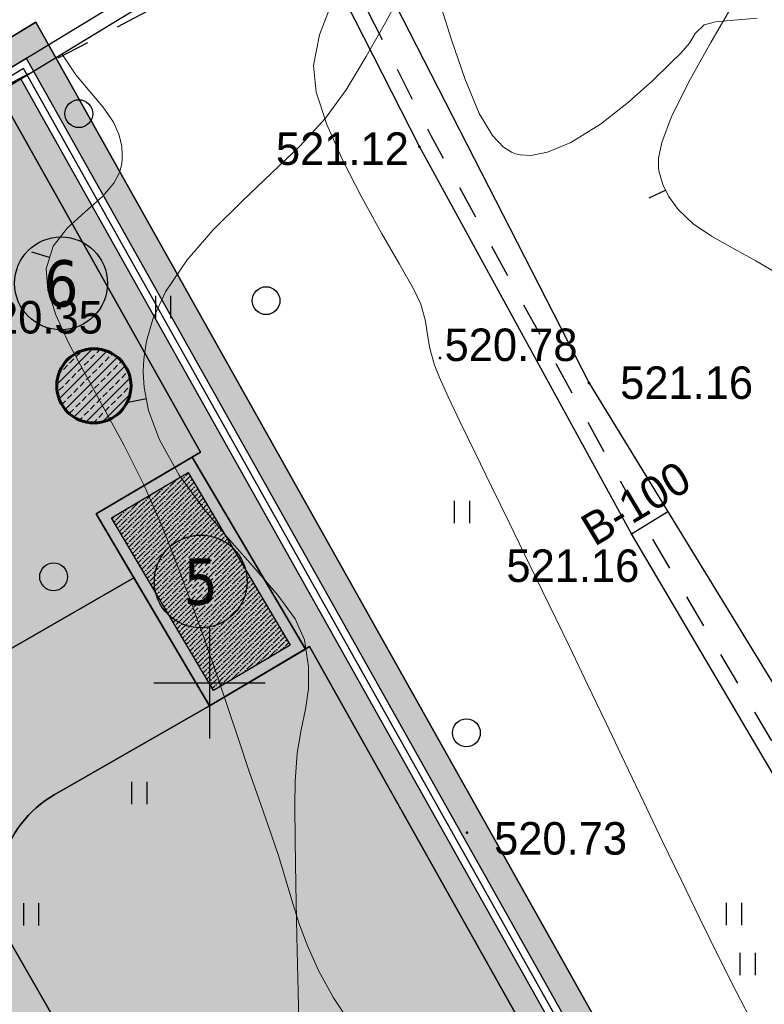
# Model space of a CAD drawing. Header units: millimetres. Extents: x 767170 to 66149698, y -983507 to 2493658.
# Tile 111 of 226: x 1968692 to 1988738, y -563826 to -537310. Entities that reach past the tile are written whole.
import ezdxf
from ezdxf.enums import TextEntityAlignment as Align

# ---------------------------------------------------------------- set-up
doc = ezdxf.new("R2010")
doc.units = ezdxf.units.MM
doc.linetypes.add('Д_ТРОТ_ТРУБА', pattern=[3, 1.5, -1.5])
for name, color, linetype in [('(001) Сетка', 92, 'Continuous'), ('(004) Точки рельефа', 7, 'Continuous'), ('(014) Водопровод', 5, 'ИК_Водопровод -------в--------'), ('(025) Дорога', 7, 'Continuous'), ('(028) Гидротехн.', 7, 'Continuous'), ('(031) Горизонтали', 42, 'Continuous'), ('(036) Растительность', 7, 'Continuous'), ('(038) Деревья', 7, 'Continuous'), ('(040) Ограда', 7, 'Continuous'), ('GLUXOY OG', 7, 'Continuous')]:
    doc.layers.add(name, color=color, linetype=linetype)
doc.layers.add('(042) Бергштрих', color=32, linetype='Continuous', lineweight=30)
doc.styles.add('BM-431', font='txt')
doc.styles.add('D-431', font='txt')
doc.styles.get("Standard").update_dxf_attribs({"font": 'isocpeui.ttf'})
doc.styles.add('Tahoma', font='tahoma.ttf')
doc.linetypes.add('GAZ_VOZDUSH', pattern='A,1,-2,["~",Standard,S=3,R=0,X=-1.5,Y=-1.5],-1,10', length=14)
doc.linetypes.add('ИК_Водопровод -------в--------', pattern='A,9,-0.6,["В",Standard,S=1.199999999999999,R=0,X=0,Y=-0.6],-1.199999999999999', length=10.8)
doc.linetypes.add('ОГРАДА_БЕТ', pattern='A,4,["|",Standard,S=0.8,R=0,X=0,Y=-0.8],4', length=8)
doc.linetypes.add('ОГРАДА_ГЛИН', pattern='A,4,["|",Standard,S=0.8,R=0,X=0,Y=-0.8],0.5,["|",Standard,S=0.8,R=0,X=0,Y=-0.8],3.5', length=8)

# ---------------------------------------------------------------- blocks, each defined once
blk = doc.blocks.new('d')
at = {"layer": '(038) Деревья'}
blk.add_ellipse((0, 0), major_axis=(0.2651650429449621, 0.2651650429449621), ratio=0.9999999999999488, start_param=5.497787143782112, end_param=11.7809724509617, dxfattribs=at)
blk = doc.blocks.new('I04010')
for p, q in [((-0.4122729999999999, 0.0071460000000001), (-0.4122729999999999, 1.207145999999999)), ((0.3877269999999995, 1.207145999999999), (0.3877269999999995, 0.0071460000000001))]:
    blk.add_line(p, q)
blk = doc.blocks.new('Setka')
at = {"layer": '(001) Сетка'}
for p, q in [((0, 1.5), (0, -1.5)), ((-1.5, 0), (1.5, 0))]:
    blk.add_line(p, q, dxfattribs=at)
blk = doc.blocks.new('A$C05d28b1e')
at = {"layer": '(004) Точки рельефа', "color": 7, "linetype": 'ByBlock', "lineweight": -2}
for p in [(-60013, 102269), (-55448, 95902), (-54302, 91845), (-58737.02510707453, 83796.8576361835), (-52743, 51144)]:
    blk.add_point(p, dxfattribs=at)
at = {"layer": '(014) Водопровод', "linetype": 'GAZ_VOZDUSH', "ltscale": 600, "flags": 128}
blk.add_lwpolyline([(-54302.00000000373, 91845), (-53329.13373710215, 92440.51753424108)], dxfattribs=at)
at = {"layer": '(025) Дорога', "linetype": 'Д_ТРОТ_ТРУБА', "ltscale": 600, "flags": 128}
blk.add_lwpolyline([(27458.57960636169, 120221.9437040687), (8937.008527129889, 104733.4515533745), (7548.837046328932, 103432.7858590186), (-2273, 96670), (-15701.8629812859, 86136.91784507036), (-17766.72999620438, 85380.62311403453), (-18644.00000000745, 85674), (-40042.99999999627, 104576), (-45955.00000000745, 113584), (-51231.00000000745, 109004.9999999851), (-44895.00000000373, 102103), (-42025, 99008), (-25117.39768446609, 82840.66341361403), (-25117.39768446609, 81951.40475049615), (-25407.00000000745, 81084), (-32229, 76172), (-32638.94556894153, 76059.59519268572), (-33387.77804066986, 76494.72050660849), (-37188, 78427), (-42917.99999999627, 74170), (-43534.00000000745, 73566), (-56171.00000000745, 68379), (-72915, 59805), (-96929.00000000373, 47597), (-121277.9999999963, 30068), (-138829.0000000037, 14906), (-139804.1467532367, 14023.57079766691), (-138021.2970127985, 12053.3955911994), (-129914.0000000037, 19515.9999999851), (-105640.0000000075, 36924), (-88825.00000000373, 45949), (-78921.00000000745, 50853), (-56719.00000000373, 62542), (-42094.00000000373, 71045), (-39915.68751339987, 71829.24353212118), (-37271.13151793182, 72175.962139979), (-35502.58111401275, 71928.30599150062), (-34406.00000000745, 71614), (-29497.00000001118, 64248), (-29370.25252237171, 62877.85903450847), (-30299.91072109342, 61153.22491647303), (-32642.77542263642, 58415.5667077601), (-31513, 56567), (-31513, 56567), (-31513, 56567)], dxfattribs=at)
at = {"layer": '(028) Гидротехн.', "ltscale": 600}
for points in [[(-62482.58069661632, 109113.1853937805), (-60678.00000000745, 106122), (-55448.00000000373, 95902), (-50158.00000000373, 87260), (-44310.00000000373, 76497), (-42917.99999999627, 74170)], [(-43534.00000000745, 73566), (-54302.00000000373, 91845), (-60013, 102269), (-63249.3798286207, 108647.2099104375)]]:
    blk.add_lwpolyline(points, dxfattribs=at)
at = {"layer": '(028) Гидротехн.', "color": 3, "linetype": 'Д_ТРОТ_ТРУБА', "ltscale": 600, "flags": 128}
blk.add_lwpolyline([(-43219.35414958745, 73859.22404645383), (-53987.35414957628, 92138.22404643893), (-59698.35414958, 102562.2240464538), (-62934.73397818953, 108940.4339569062)], dxfattribs=at)
at = {"layer": '(031) Горизонтали', "color": 42, "linetype": 'Continuous', "lineweight": 0, "ltscale": 600}
for points in [[(-59470.69843891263, 106167.6664991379), (-59145.810686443, 105142.9845461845), (-58795.07222097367, 104101.2658331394), (-58402.0979735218, 103162.722242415), (-58046.29804617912, 102566.9558428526), (-57749.78074202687, 102250.9788449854), (-57536.00901733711, 102117.061416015), (-57423.90185676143, 102076.0079575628), (-57291.13896698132, 102047.3984099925), (-57011.56481644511, 102035.0678845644), (-56564.1343498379, 102116.5219199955), (-55934.90920082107, 102377.3398228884), (-55138.21275198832, 102874.3598656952), (-54385.06829646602, 103465.9315304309), (-53734.23988967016, 104049.7914784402), (-53244.49158702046, 104523.6763711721), (-52974.58744394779, 104785.3228699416), (-52744.12398194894, 105060.2229972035), (-52591.88058977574, 105315.5374273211), (-52343.81944444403, 105547.2638888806), (-52046.97041523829, 105626.2949370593), (-51551.29856247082, 105672.5948450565), (-50918.14279404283, 105727.8713383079)], [(-51015.22929485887, 78600.48434244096), (-51485.65355435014, 79518.149130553), (-51968.54358006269, 80481.40822008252), (-52461.35814093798, 81481.75569695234), (-52961.55600590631, 82510.68564711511), (-53466.59594389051, 83559.69215652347), (-53973.93672383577, 84620.26931107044), (-54481.03711466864, 85683.91119676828), (-54985.35588533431, 86742.11189949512), (-55484.35180474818, 87786.3655052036), (-55975.48364185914, 88808.16609983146), (-56518.96200143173, 89929.51812130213), (-57059.46170217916, 91037.88924531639), (-57583.25540695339, 92108.88134279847), (-58076.61577859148, 93118.09628458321), (-58525.81547993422, 94041.13594153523), (-58917.12717383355, 94853.60218453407), (-59236.82352313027, 95531.09688445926), (-59471.17719065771, 96049.22191217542), (-59606.46083926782, 96383.57913854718), (-59733.59527739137, 96837.94240923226), (-59793.51091157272, 97205.10692115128), (-59851.89302718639, 97572.98388209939), (-59974.42690961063, 98029.48449991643), (-60172.39865810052, 98441.68041443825), (-60546.62994733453, 99102.51856210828), (-61032.35213433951, 99943.54882238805), (-61564.79657617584, 100896.3210746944), (-62079.19462989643, 101892.385198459), (-62510.77765254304, 102863.2910730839), (-62794.77700116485, 103740.5885780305), (-62866.42403281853, 104455.8275927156), (-62702.94999978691, 105284.1566690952), (-62389.46663900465, 106096.9273118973)], [(-61887.2876435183, 78685.69442141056), (-62324.9514628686, 79346.15143620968), (-62728.9857519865, 80085.44614250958), (-63022.22065650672, 80725.18877726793), (-63240.63660147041, 81309.97038458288), (-63420.21401193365, 81884.38200858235), (-63596.93331294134, 82493.0146933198), (-63806.77492954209, 83180.45948292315), (-64085.7192867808, 83991.30742150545), (-64341.39994075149, 84707.33222217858), (-64604.31676884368, 85473.13151794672), (-64877.75687628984, 86285.92343638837), (-65165.00736834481, 87142.92610515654), (-65469.35535024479, 88041.35765184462), (-65794.08792724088, 88978.43620404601), (-66142.492204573, 89951.37988941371), (-66517.85528748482, 90957.40683552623), (-66923.46428122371, 91993.73516999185), (-67427.00575037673, 93141.78138105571), (-67966.10911292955, 94219.42024797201), (-68507.16112332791, 95222.5142364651), (-69016.54853602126, 96146.92581237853), (-69460.65810545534, 96988.51744148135), (-69805.87658608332, 97743.15158952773), (-70018.59073233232, 98406.6907223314), (-70065.18729866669, 98974.99730566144), (-69872.93010027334, 99589.85816961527), (-69489.17168987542, 100085.0476094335), (-69012.76528934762, 100513.7204190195), (-68542.56412061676, 100929.0313922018), (-68237.3003176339, 101287.3796700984), (-68082.92380830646, 101589.2255972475), (-68027.37868532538, 101812.5894185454), (-68016.19036613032, 101932.1870052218), (-68014.20243241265, 102051.8082523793), (-68029.0814453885, 102275.2608083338), (-68094.50481371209, 102576.8406258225), (-68250.907769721, 102932.6812074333), (-68533.38631276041, 103338.3810939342), (-68881.14083622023, 103746.3364974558), (-69260.56840479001, 104205.5126630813), (-69638.06608315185, 104764.8748358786)], [(-43567.03319501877, 53364.49792531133), (-44237.4475428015, 53759.16615870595), (-44861.84155983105, 54101.20737667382), (-45427.44082281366, 54423.73675113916), (-45921.47090850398, 54759.86945399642), (-46331.15739363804, 55142.72065721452), (-46589.59477690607, 55504.8923355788), (-46738.69872198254, 55820.2507096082), (-46815.2712344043, 56055.28707262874), (-46846.40186915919, 56181.03925234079), (-46862.38379974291, 56286.08184912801), (-46857.9720188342, 56524.86680236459), (-46768.61347936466, 56948.36501073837), (-46517.9742032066, 57616.96127064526), (-46042.53399235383, 58581.16841413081), (-45450.70105201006, 59638.1105286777), (-44810.79402402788, 60734.2157753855)], [(-56522.76213534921, 32496.81783227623), (-56561.40146004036, 34066.76662310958), (-56594.38146576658, 35574.44173651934), (-56620.33752408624, 36957.7689691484), (-56637.9050065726, 38154.67411759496), (-56645.71928480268, 39103.08297845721), (-56642.41573033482, 39740.92134831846), (-56586.19225128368, 40501.61693271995), (-56479.71361871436, 41130.83357875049), (-56365.02213121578, 41689.50560361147), (-56284.16008738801, 42238.56732441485), (-56279.1697858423, 42838.9530582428), (-56392.09352517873, 43551.59712229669), (-56644.34779497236, 44117.11947317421), (-57108.96181092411, 44758.46022123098), (-57719.50210146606, 45470.94924584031), (-58409.53519508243, 46249.91642653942), (-59112.62762021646, 47090.69164274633), (-59762.34590532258, 47988.60477393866), (-60292.25657886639, 48938.98569954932), (-60585.28034450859, 49733.92893102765), (-60706.36540458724, 50348.77298054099), (-60732.12496894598, 50766.9831828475), (-60726.92120509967, 50978.47045190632), (-60710.01357069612, 51188.79829052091), (-60644.95067342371, 51598.20012426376), (-60475.30775392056, 52185.94322608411), (-60131.62391699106, 52925.36590540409), (-59549.61362428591, 53789.20238803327), (-58845.47887190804, 54599.68648551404), (-58069.80713943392, 55371.60953101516), (-57273.18590643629, 56119.76285776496), (-56506.20265248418, 56858.93779885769), (-55819.44485714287, 57603.92568764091), (-55263.5, 58369.51785714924), (-54730.8379223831, 59267.44842165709), (-54212.29318831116, 60180.2161706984), (-53728.37190085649, 61071.56873336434)]]:
    blk.add_lwpolyline(points, dxfattribs=at)
at = {"layer": '(040) Ограда', "ltscale": 600, "flags": 128}
blk.add_lwpolyline([(-65264.40736584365, 129736.0944886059), (-69527.56274084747, 127117.9602796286), (-60665.4079442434, 110685.5274772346), (-137358.727671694, 64079.83214361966), (-200340.084258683, 25825.59958398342), (-120612.5554367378, -95364.3361081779), (-115994.5822715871, -101904.9477696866)], dxfattribs=at)
at = {"layer": '(040) Ограда', "linetype": 'ОГРАДА_БЕТ', "ltscale": 600, "flags": 128}
blk.add_lwpolyline([(-64714.22453771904, 129604.5693745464), (-68996.00000000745, 126975), (-60133, 110541), (-137151.0000000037, 63738), (-199777.9999999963, 25699), (-120282.0000000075, -95139.0000000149), (-115667.8203322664, -101674.2387862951)], dxfattribs=at)
at = {"layer": '(042) Бергштрих', "color": 32, "linetype": 'Continuous', "lineweight": 30, "ltscale": 600}
for p, q in [((-69969.05869947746, 99282.42773760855), (-70446.27367346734, 99431.64525870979)), ((-46664.14674944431, 55662.5715225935), (-47116.16879187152, 55448.85190917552)), ((-60645.82287454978, 50041.35095579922), (-61136.40012528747, 49944.73852874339))]:
    blk.add_line(p, q, dxfattribs=at)
at = {"layer": '(001) Сетка', "xscale": 1000, "yscale": 1000, "zscale": 1000}
blk.add_blockref('Setka', (-65665, 87831), dxfattribs=at)
at = {"layer": '(036) Растительность', "linetype": 'Continuous', "xscale": 500, "yscale": 500, "zscale": 500}
for p in [(-58863.56911554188, 92124.61004690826), (-70460.58022941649, 81291.93051441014), (-51169.48904750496, 79955.56105193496), (-60188.66616770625, 52211.871276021), (-60828.40621879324, 39130.08984512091), (-44820.70196773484, 35867.5130405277)]:
    blk.add_blockref('I04010', p, dxfattribs=at)
at = {"layer": '(038) Деревья', "linetype": 'Continuous', "xscale": 1000, "yscale": 1000, "zscale": 1000}
for p in [(-64143.59680505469, 98121.54761750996), (-69861.19448593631, 90685.97204878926), (-58749.6306283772, 86483.25713855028), (-62465.35377605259, 57724.13710072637)]:
    blk.add_blockref('d', p, dxfattribs=at)
at = {"layer": '(004) Точки рельефа', "linetype": 'ByBlock', "char_height": 875, "attachment_point": 4, "style": 'D-431'}
for s, insert in [('521.12', (-63876.85195277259, 102208.9900139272)), ('520.35', (-72116.21300963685, 97668.26445007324)), ('521.16', (-54609.79512245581, 95907.59995695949)), ('521.16', (-57672.41526746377, 90977.99201984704)), ('520.73', (-58003.21694066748, 83635.90554496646)), ('520.78', (-52618, 51494))]:
    blk.add_mtext(s, dxfattribs=dict(at, insert=insert))
at = {"layer": '(014) Водопровод', "color": 0, "linetype": 'Continuous', "style": 'BM-431'}
blk.add_text('В-100', height=875, rotation=30.93145514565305, dxfattribs=at).set_placement((-55302.46049803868, 91486.53908403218))
blk = doc.blocks.new('A$C18630a96')
at = {"true_color": 0x616161}
h = blk.add_hatch(color=251, dxfattribs=at)
h.dxf.hatch_style = 1
h.paths.add_polyline_path([(-2412.775956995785, 1705.436064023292), (-350.9179431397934, 2933.744466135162), (2412.775961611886, -1705.436065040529), (350.9179477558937, -2933.744467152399)], flags=16)
h.paths.add_polyline_path([(-2824.046758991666, 1809.629765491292), (-246.7242416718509, 3345.015268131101), (2824.046763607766, -1809.629766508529), (246.7242462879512, -3345.015269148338)])
h = blk.add_hatch()
h.set_pattern_fill('ANSI36', color=4, scale=30)
h.set_pattern_definition([(45, (-1994671.116668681, 458052.274563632), (50.51394068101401, 185.2177824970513), [238.125, -47.625, 0, -47.625])])
h.paths.add_polyline_path([(-2412.775956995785, 1705.436064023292), (-350.9179431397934, 2933.744466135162), (2412.775961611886, -1705.436065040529), (350.9179477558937, -2933.744467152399)])
for points in [[(-2824.046758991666, 1809.629765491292), (-246.7242416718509, 3345.015268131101), (2824.046763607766, -1809.629766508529), (246.7242462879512, -3345.015269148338)], [(-2412.775956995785, 1705.436064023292), (-350.9179431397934, 2933.744466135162), (2412.775961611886, -1705.436065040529), (350.9179477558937, -2933.744467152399)]]:
    blk.add_lwpolyline(points, close=True)
blk = doc.blocks.new('A$C21a919d0')
h = blk.add_hatch()
h.set_pattern_fill('ANSI33', color=1, scale=50)
h.set_pattern_definition([(45, (-1779951.192435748, 462315.658232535), (-224.5064030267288, 224.5064030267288), []), (45, (-1779726.685935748, 462315.658232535), (-224.5064030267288, 224.5064030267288), [158.75, -79.375])])
edge = h.paths.add_edge_path()
edge.add_arc((0, 0), 1000, 0, 360)
at = {"lineweight": 60}
blk.add_circle((0, 0), 1000, dxfattribs=at)
blk = doc.blocks.new('Eksplikatsia')
h = blk.add_hatch(color=2)
h.dxf.hatch_style = 1
edge = h.paths.add_edge_path()
edge.add_arc((0, 0), 1250, 0, 360)
at = {"lineweight": 30}
blk.add_circle((0, 0), 1250, dxfattribs=at)
at = {"color": 1}
blk.add_attdef('№', text='', height=1250, dxfattribs=at).set_placement((0, 0), align=Align.MIDDLE_CENTER)

msp = doc.modelspace()

# ---------------------------------------------------------------- hatches: boundary and pattern name
at = {"true_color": 0x7abf6e, "transparency": 33554687}
h = msp.add_hatch(color=83, dxfattribs=at)
h.dxf.hatch_style = 1
edge = h.paths.add_edge_path()
edge.add_line((1970748.476485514, -550619.8450821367), (1973559.529435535, -548958.0793507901))
edge.add_line((1973559.529435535, -548958.0793507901), (1968464.852124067, -539879.7478655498))
edge.add_line((1968464.852124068, -539879.7478655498), (1840672.305996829, -617520.7317785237))
edge.add_line((1840672.305996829, -617520.7317785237), (1859948.550380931, -646821.6125635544))
edge.add_line((1859948.55038093, -646821.6125635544), (1843343.965908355, -619497.4426312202))
edge.add_line((1843343.965908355, -619497.4426312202), (1842123.566701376, -617489.1782703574))
edge.add_line((1842123.566701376, -617489.1782703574), (1846866.488931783, -614606.9588566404))
edge.add_line((1846866.488931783, -614606.9588566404), (1848086.888142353, -616615.2232234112))
edge.add_line((1848086.888142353, -616615.2232234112), (1868468.811544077, -604229.362292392))
edge.add_line((1868468.811544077, -604229.362292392), (1955560.1191551, -553836.0047807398))
edge.add_arc((1959065.917890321, -559894.8310060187), 7000.000000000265, 48.67987082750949, 120.05482104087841, ccw=False)
edge.add_arc((1965668.573506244, -552384.5088546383), 3000.000000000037, 228.6798708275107, 299.8780372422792)
edge.add_line((1967163.039712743, -554985.7721549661), (1971766.090861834, -552341.2477086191))
edge.add_line((1971766.090861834, -552341.2477086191), (1970748.476485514, -550619.8450821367))
h = msp.add_hatch(color=83, dxfattribs=at)
h.dxf.hatch_style = 1
edge = h.paths.add_edge_path()
edge.add_line((1979461.352329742, -695126.8030744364), (2000332.408228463, -676379.5845428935))
edge.add_line((2000332.408228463, -676379.5845428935), (1998976.02385292, -674541.5968675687))
edge.add_line((1998976.02385292, -674541.5968675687), (1999207.491162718, -669492.4083698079))
edge.add_line((1999207.491162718, -669492.4083698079), (2029831.790409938, -649231.0127119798))
edge.add_line((2029831.790409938, -649231.0127119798), (1976496.635326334, -554191.7809679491))
edge.add_line((1976496.635326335, -554191.7809679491), (1973801.79061632, -555784.8497112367))
edge.add_line((1973801.79061632, -555784.8497112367), (1969618.348484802, -558188.3022537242))
edge.add_arc((1971112.814691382, -560789.565554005), 2999.999999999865, 119.87803724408, 209.8780372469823)
edge.add_line((1968511.551391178, -562284.0317607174), (1997442.134665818, -612640.5163622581))
edge.add_line((1997442.134665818, -612640.5163622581), (2006313.636806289, -628082.2258076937))
edge.add_arc((2000244.022438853, -631569.3136228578), 7000.000000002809, -55.27001746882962, 29.87803724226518, ccw=False)
edge.add_line((2004231.990117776, -637322.2358187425), (1993199.096923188, -643959.5764724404))
edge.add_arc((1994742.579727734, -646532.0579265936), 2999.999999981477, 120.9636571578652, 139.5660050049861)
edge.add_line((1992459.11884363, -644586.3430475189), (1997137.721166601, -652279.751567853))
edge.add_arc((2005256.480728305, -650559.138718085), 8299.08220224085, 65.85924340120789, 191.9656760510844, ccw=False)
edge.add_line((2008650.636791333, -642985.8653162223), (2015591.563777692, -638766.4991443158))
edge.add_line((2015591.563777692, -638766.4991443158), (2018188.807173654, -643039.0073938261))
edge.add_line((2018188.807173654, -643039.0073938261), (2011352.793974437, -647194.5968273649))
edge.add_line((2011352.793974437, -647194.5968273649), (2010784.81290649, -647539.8706083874))
edge.add_arc((2005256.480728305, -650559.1387180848), 6299.082202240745, 28.64091694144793, 117.7969687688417)
edge.add_arc((2003248.263417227, -646757.9261408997), 2000.000000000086, 0, 117.6874332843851, ccw=False)
edge.add_arc((2003248.263417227, -646757.9261408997), 2000, -180, 0, ccw=False)
edge.add_arc((2003248.263417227, -646757.9261408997), 2000, 118.0084193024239, 180, ccw=False)
edge.add_arc((2005256.480728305, -650559.1387180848), 6299.082202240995, 117.8988838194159, 214.6253334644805)
edge.add_line((2000073.059118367, -654138.3253581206), (2003035.258136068, -655760.9845225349))
edge.add_line((2003035.258136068, -655760.9845225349), (2003130.280347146, -659991.9684290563))
edge.add_line((2003130.280347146, -659991.9684290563), (2001711.30159525, -660854.2655336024))
edge.add_arc((1992830.941156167, -661560.1960907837), 8908.374682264, -114.38283690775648, 4.545081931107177, ccw=False)
edge.add_arc((1974886.595273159, -672468.9294485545), 14537.87953983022, -112.5519669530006, 11.084171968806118, ccw=False)
edge.add_arc((1961427.826214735, -684758.8210271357), 7964.657947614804, 229.5899736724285, 351.7977061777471, ccw=False)
edge.add_line((1956264.711575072, -690823.3097475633), (1953555.39184691, -692469.7322565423))
edge.add_line((1953555.39184691, -692469.7322565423), (1949843.74119532, -690436.5319519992))
edge.add_line((1949843.74119532, -690436.5319519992), (1949748.718984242, -686205.5480454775))
edge.add_line((1949748.718984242, -686205.5480454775), (1950702.452622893, -685625.9750574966))
edge.add_line((1950702.452622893, -685625.9750574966), (1944366.039211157, -675204.5059914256))
edge.add_line((1944366.039211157, -675204.5059914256), (1931211.680420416, -682279.6324993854))
edge.add_line((1931211.680420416, -682279.6324993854), (1926439.655192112, -700644.5563773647))
edge.add_line((1926439.655192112, -700644.5563773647), (1942510.694279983, -740067.5035223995))
edge.add_line((1942510.694279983, -740067.5035223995), (1948566.779114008, -735094.0914885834))
edge.add_arc((1946662.841808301, -732775.6819613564), 2999.999999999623, 309.3937167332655, 399.393716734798)
edge.add_line((1948981.251335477, -730871.7446555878), (1947077.31402976, -728553.3351284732))
edge.add_line((1947077.31402976, -728553.3351284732), (1977216.63745039, -703802.1505087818))
edge.add_line((1977216.63745039, -703802.1505087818), (1994990.747519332, -725445.5449609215))
edge.add_line((1994990.747519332, -725445.5449609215), (1997521.463718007, -728536.4347034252))
edge.add_line((1997521.463718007, -728536.4347034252), (1994425.797276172, -731077.8315849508))
edge.add_line((1994425.797276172, -731077.8315849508), (1991887.717470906, -727986.2056618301))
edge.add_line((1991887.717470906, -727986.2056618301), (1991893.53149465, -727981.4453271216))
edge.add_line((1991893.53149465, -727981.4453271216), (1990627.811917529, -726439.6768421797))
edge.add_line((1990627.811917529, -726439.6768421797), (1952735.430558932, -757551.1295044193))
edge.add_line((1952735.430558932, -757551.1295044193), (1962245.486535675, -770618.2263063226))
edge.add_line((1962245.486535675, -770618.2263063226), (1960981.718954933, -771703.6678364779))
edge.add_line((1960981.718954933, -771703.6678364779), (1963852.336794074, -775045.8964697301))
edge.add_line((1963852.336794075, -775045.8964697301), (2010428.66500042, -735054.4432709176))
edge.add_line((2010428.66500042, -735054.4432709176), (1979461.352329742, -695126.8030744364))

# ---------------------------------------------------------------- next in the draw order: block references
at = {"color": 5, "lineweight": 50}
msp.add_blockref('A$C05d28b1e', (2032748.063139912, -597565.0480394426), dxfattribs=at)

# ---------------------------------------------------------------- next in the draw order: hatches: boundary and pattern name
at = {"true_color": 0xb1ab95}
h = msp.add_hatch(color=253, dxfattribs=at)
h.dxf.hatch_style = 1
edge = h.paths.add_edge_path(flags=17)
edge.add_line((1955047.525999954, -783504.4460590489), (1954634.013410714, -782936.2675913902))
edge.add_line((1954634.013410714, -782936.2675913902), (1953650.451597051, -783794.0433801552))
edge.add_line((1953650.451597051, -783794.0433801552), (1916263.810219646, -732423.6978054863))
edge.add_line((1916263.810219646, -732423.6978054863), (1860948.571403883, -648341.6958428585))
edge.add_arc((1866379.956441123, -643925.8090035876), 7000.000000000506, 211.2865698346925, 219.1121955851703, ccw=False)
edge.add_line((1860397.892365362, -647561.0406871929), (1859948.550380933, -646821.6125635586))
edge.add_line((1859948.550380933, -646821.6125635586), (1840672.305996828, -617520.7317785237))
edge.add_line((1840672.305996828, -617520.7317785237), (1968464.852124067, -539879.7478655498))
edge.add_line((1968464.852124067, -539879.7478655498), (1973559.529435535, -548958.0793507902))
edge.add_line((1973559.529435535, -548958.0793507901), (1970748.476485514, -550619.8450821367))
edge.add_line((1970748.476485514, -550619.8450821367), (1973801.790616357, -555784.8497112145))
edge.add_line((1973801.790616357, -555784.8497112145), (1976496.635326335, -554191.7809679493))
edge.add_line((1976496.635326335, -554191.7809679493), (2029831.790409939, -649231.0127119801))
edge.add_line((2029831.790409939, -649231.0127119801), (1999207.491162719, -669492.4083698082))
edge.add_line((1999207.491162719, -669492.4083698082), (1998976.02385292, -674541.596867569))
edge.add_line((1998976.02385292, -674541.596867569), (2000332.408228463, -676379.5845428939))
edge.add_line((2000332.408228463, -676379.5845428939), (1979461.352329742, -695126.8030744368))
edge.add_line((1979461.352329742, -695126.8030744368), (2010428.66500042, -735054.4432709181))
edge.add_line((2010428.66500042, -735054.4432709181), (1963852.336794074, -775045.8964697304))
edge.add_line((1963852.336794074, -775045.8964697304), (1960985.087918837, -771707.5902839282))
edge.add_line((1960985.087918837, -771707.5902839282), (1956614.651568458, -775461.3288604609))
edge.add_line((1956614.651568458, -775461.3288604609), (1959631.802237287, -779606.9826770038))
edge.add_line((1959631.802237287, -779606.9826770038), (1960742.346307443, -778638.4641736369))
edge.add_line((1960742.346307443, -778638.4641736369), (1958201.535397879, -775680.2261045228))
edge.add_line((1958201.535397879, -775680.2261045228), (1960856.635670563, -773399.7782226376))
edge.add_line((1960856.635670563, -773399.7782226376), (1963397.984121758, -776358.6421455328))
edge.add_line((1963397.984121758, -776358.6421455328), (2011389.950775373, -735151.6908409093))
edge.add_line((2011389.950775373, -735151.6908409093), (1980413.594824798, -695212.390710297))
edge.add_line((1980413.594824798, -695212.390710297), (2001273.160606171, -676475.4930624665))
edge.add_line((2001273.160606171, -676475.4930624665), (1999686.657196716, -674325.6793621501))
edge.add_line((1999686.657196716, -674325.6793621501), (1999890.463491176, -669879.8835447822))
edge.add_line((1999890.463491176, -669879.8835447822), (2030760.640334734, -649455.8123846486))
edge.add_line((2030760.640334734, -649455.8123846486), (1968720.671129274, -538905.2570995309))
edge.add_line((1968720.671129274, -538905.2570995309), (1839688.706668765, -617299.2556584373))
edge.add_line((1839688.706668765, -617299.2556584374), (1915688.101631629, -732822.2365445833))
edge.add_line((1915688.101631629, -732822.2365445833), (1953534.35397895, -784824.1011186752))
edge.add_line((1953534.35397895, -784824.1011186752), (1955047.525999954, -783504.4460590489))
h.paths.add_polyline_path([(1915359.12529562, -733049.9729669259), (1839126.649909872, -617172.697875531), (1968866.853417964, -538348.4052332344), (2031291.411720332, -649584.2693404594), (2000280.733393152, -670101.2979304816), (2000092.733393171, -674202.2979304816), (2001810.733393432, -676530.2979307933), (1980957.733393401, -695261.2979307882), (2011937.448988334, -735204.9298118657), (1963658.580920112, -776662.052118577), (1964179.574012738, -777268.6386199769), (1961524.473740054, -779549.0865018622), (1961002.976365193, -778941.9128702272), (1959868.095145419, -779931.6560870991), (1961042.315831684, -781545.0698684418), (1965871.761951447, -777397.0908682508), (1965025.077039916, -776411.3049806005), (2012898.716097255, -735302.1533148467), (1981909.975888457, -695346.8855666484), (2002751.48577114, -676626.2064503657), (2000803.366736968, -673986.3804250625), (2000963.70572161, -670488.7731054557), (2032220.261645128, -649809.0690131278), (1969122.672423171, -537373.9144672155), (1838143.05058181, -616951.2217554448), (1914783.416707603, -733448.5117060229), (1953351.914864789, -786442.7632792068), (1955697.331497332, -784397.2979367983), (1955283.818908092, -783829.1194691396), (1953468.012482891, -785412.7055406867)])
at = {"true_color": 0x939598}
h = msp.add_hatch(color=252, dxfattribs=at)
h.dxf.hatch_style = 1
edge = h.paths.add_edge_path(flags=16)
edge.add_line((1880427.270110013, -639484.9940303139), (1867770.281991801, -647176.5004474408))
edge.add_arc((1866212.325555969, -644612.7587006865), 3000.000000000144, 211.286569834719, 301.28656983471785, ccw=False)
edge.add_line((1863648.583809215, -646170.7151365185), (1849710.570223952, -623234.6005741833))
edge.add_arc((1852274.311970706, -621676.6441383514), 2999.999999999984, 121.28656983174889, 211.2865698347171, ccw=False)
edge.add_line((1850716.355535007, -619112.9023915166), (1864253.704478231, -610886.410805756))
edge.add_arc((1865811.66091393, -613450.1525525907), 2999.999999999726, 29.088455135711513, 121.2865698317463, ccw=False)
edge.add_line((1868433.271513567, -611991.6746254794), (1876107.627853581, -625786.3118650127))
edge.add_line((1876107.627853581, -625786.3118650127), (1877080.662450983, -627535.339235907))
edge.add_line((1877080.662450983, -627535.339235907), (1879026.731645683, -631033.3939775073))
edge.add_line((1879026.731645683, -631033.3939775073), (1879999.766243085, -632782.4213484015))
edge.add_line((1879999.766243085, -632782.4213484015), (1881490.924273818, -635462.7743564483))
edge.add_arc((1878869.313674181, -636921.2522835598), 3000.000000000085, -58.71343016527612, 29.088455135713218, ccw=False)
edge = h.paths.add_edge_path(flags=16)
edge.add_line((1939772.024585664, -650296.191755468), (1947878.067849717, -665367.2723044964))
edge.add_arc((1945235.984964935, -666788.3275567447), 2999.999999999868, -61.726229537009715, 28.273770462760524, ccw=False)
edge.add_line((1946657.040217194, -669430.4104415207), (1918933.76865556, -684341.487186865))
edge.add_arc((1917512.713403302, -681699.4043020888), 2999.999999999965, 209.0884551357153, 298.27377046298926, ccw=False)
edge.add_line((1914891.102803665, -683157.8822292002), (1907381.915698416, -669660.1362956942))
edge.add_arc((1910003.526298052, -668201.6583685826), 2999.999999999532, 121.28656990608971, 209.0884551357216, ccw=False)
edge.add_line((1908445.569859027, -665637.9166237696), (1935571.985261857, -649153.5052629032))
edge.add_arc((1937129.941700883, -651717.2470077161), 2999.999999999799, 28.273770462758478, 121.2865699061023, ccw=False)
edge = h.paths.add_edge_path(flags=16)
edge.add_line((1976178.983053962, -650225.9773043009), (1970787.97263227, -640746.64066798))
edge.add_line((1970787.97263227, -640746.64066798), (1966845.925335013, -633815.1027105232))
edge.add_arc((1969453.701191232, -632332.0298587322), 3000.000000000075, 120.09939656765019, 209.6273998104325, ccw=False)
edge.add_line((1967949.196314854, -629736.5597516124), (1991375.965033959, -616156.8665472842))
edge.add_arc((1992880.469910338, -618752.3366544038), 2999.999999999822, 29.878037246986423, 120.0993965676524, ccw=False)
edge.add_line((1995481.733210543, -617257.8704476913), (1998348.35452715, -622247.5027277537))
edge.add_line((1998348.35452715, -622247.5027277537), (2000919.195362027, -626722.3004076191))
edge.add_line((2000919.195362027, -626722.3004076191), (2002845.285739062, -630074.8474161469))
edge.add_arc((2000244.022438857, -631569.3136228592), 2999.999999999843, -59.03634284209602, 29.878037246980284, ccw=False)
edge.add_line((2001787.505243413, -634141.795077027), (1990233.700708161, -641074.0505451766))
edge.add_arc((1991777.183512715, -643646.531999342), 2999.99999999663, 120.9636571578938, 150.6005223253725)
edge.add_line((1989163.528653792, -642173.8445652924), (1986037.705463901, -647721.405289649))
edge.add_arc((1983424.050604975, -646248.7178555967), 3000.000000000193, 298.2737704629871, 330.60052232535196, ccw=False)
edge.add_line((1984845.105857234, -648890.8007403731), (1980207.81416244, -651384.9873372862))
edge.add_arc((1978786.758910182, -648742.9044525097), 3000.000000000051, 209.6273998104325, 298.2737704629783, ccw=False)
edge = h.paths.add_edge_path(flags=16)
edge.add_line((1961667.181190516, -558400.3647992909), (1966677.221861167, -567120.826241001))
edge.add_line((1966677.221861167, -567120.8262410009), (1970161.498557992, -573185.5475844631))
edge.add_line((1970161.498557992, -573185.5475844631), (1974618.857152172, -580944.0122971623))
edge.add_arc((1972017.593851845, -582438.4785036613), 2999.999999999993, -59.41036551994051, 29.87803724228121, ccw=False)
edge.add_line((1973544.250917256, -585020.9808182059), (1964930.634398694, -590112.9563191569))
edge.add_line((1964930.634398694, -590112.9563191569), (1960857.898221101, -592520.5713776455))
edge.add_line((1960857.898221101, -592520.5713776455), (1950497.233115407, -598645.3219720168))
edge.add_line((1950497.233115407, -598645.3219720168), (1952574.662052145, -602063.8971988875))
edge.add_line((1952574.662052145, -602063.8971988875), (1961717.472685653, -596659.086379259))
edge.add_arc((1963244.130950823, -599241.5879845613), 3000.000000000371, 30.60362588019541, 120.58966109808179, ccw=False)
edge.add_line((1965826.260384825, -597714.3003279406), (1968293.686331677, -601887.0498475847))
edge.add_line((1968293.686331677, -601887.0498475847), (1971711.755776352, -599809.9282688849))
edge.add_line((1971711.755776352, -599809.9282688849), (1969269.969684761, -595679.3881652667))
edge.add_arc((1971852.471999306, -594152.7310998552), 2999.999999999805, 120.58963448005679, 210.5896344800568, ccw=False)
edge.add_line((1970325.814933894, -591570.2287853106), (1975472.875033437, -588527.5226383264))
edge.add_arc((1976999.532098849, -591110.0249528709), 2999.999999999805, 29.878037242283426, 120.58963448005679, ccw=False)
edge.add_line((1979600.795399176, -589615.5587463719), (1985817.426371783, -600436.2075709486))
edge.add_line((1985817.426371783, -600436.2075709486), (1980132.892931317, -603702.060406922))
edge.add_line((1980132.892931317, -603702.060406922), (1982210.79604218, -607121.4159251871))
edge.add_line((1982210.79604218, -607121.4159251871), (1987810.047980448, -603904.5586380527))
edge.add_line((1987810.047980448, -603904.5586380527), (1990500.142011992, -608586.928067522))
edge.add_arc((1987898.878711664, -610081.3942740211), 3000.000000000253, -59.90060343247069, 29.878037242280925, ccw=False)
edge.add_line((1989403.383588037, -612676.8643811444), (1960880.314669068, -629210.7077723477))
edge.add_line((1960880.314669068, -629210.7077723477), (1964534.702022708, -635224.2940161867))
edge.add_line((1964534.702022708, -635224.2940161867), (1963409.616454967, -635864.1434332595))
edge.add_line((1963409.616454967, -635864.1434332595), (1972585.133428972, -651998.0046958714))
edge.add_arc((1969977.357572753, -653481.0775476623), 3000.000000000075, -61.72622953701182, 29.627399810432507, ccw=False)
edge.add_line((1971398.412825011, -656123.1604324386), (1955463.983166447, -664693.5596006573))
edge.add_arc((1954042.927914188, -662051.4767158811), 2999.999999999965, 208.2737704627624, 298.27377046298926, ccw=False)
edge.add_line((1951400.845029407, -663472.5319681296), (1942878.026545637, -647626.5662251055))
edge.add_arc((1945520.109430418, -646205.5109728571), 2999.999999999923, 120.0993965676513, 208.2737704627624, ccw=False)
edge.add_line((1944015.60455404, -643610.0408657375), (1946516.52934272, -642160.3406631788))
edge.add_line((1946516.52934272, -642160.3406631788), (1944591.162648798, -638991.9960011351))
edge.add_line((1944591.162648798, -638991.9960011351), (1920129.358980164, -653857.1533879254))
edge.add_line((1920129.358980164, -653857.1533879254), (1906696.309750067, -662020.2632589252))
edge.add_arc((1905138.353311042, -659456.521514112), 2999.999999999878, 209.0884782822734, 301.28656990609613, ccw=False)
edge.add_line((1902516.743300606, -660915.0005003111), (1891323.472172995, -640795.1223127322))
edge.add_arc((1893945.082772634, -639336.6443856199), 3000.000000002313, 120.58963448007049, 209.0884551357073, ccw=False)
edge.add_line((1892418.42570722, -636754.142071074), (1903041.634522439, -630474.1876626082))
edge.add_arc((1904376.635843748, -633160.778713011), 3000.000000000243, 30.58965835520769, 116.42336694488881, ccw=False)
edge.add_line((1906959.137522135, -631634.1205714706), (1910189.363449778, -637098.3902648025))
edge.add_line((1910189.363449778, -637098.3902648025), (1913685.657572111, -635071.7086467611))
edge.add_line((1913685.657572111, -635071.7086467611), (1910422.340058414, -629631.695035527))
edge.add_arc((1912984.976892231, -628071.9218283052), 2999.999999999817, 120.589634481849, 211.3271806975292, ccw=False)
edge.add_line((1911458.319826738, -625489.4195138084), (1923775.464070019, -618217.2974388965))
edge.add_line((1923775.464070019, -618217.2974388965), (1921698.035133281, -614798.722212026))
edge.add_line((1921698.035133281, -614798.722212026), (1909287.457220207, -622135.2873527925))
edge.add_line((1909287.457220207, -622135.2873527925), (1897140.570620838, -629315.9702684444))
edge.add_line((1897140.570620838, -629315.9702684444), (1890608.477607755, -633177.4444263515))
edge.add_arc((1889081.820542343, -630594.9421118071), 2999.999999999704, 209.0884551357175, 300.5896344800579, ccw=False)
edge.add_line((1886460.209942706, -632053.4200389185), (1873748.146825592, -609203.5168682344))
edge.add_arc((1876369.75742523, -607745.0389411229), 3000.000000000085, 120.0548210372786, 209.0884551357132, ccw=False)
edge.add_line((1874867.272253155, -605148.3991301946), (1891769.453651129, -595368.3453779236))
edge.add_line((1891769.453651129, -595368.3453779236), (1912374.495546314, -583445.717608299))
edge.add_arc((1913876.980718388, -586042.3574192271), 3000.000000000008, 31.28656990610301, 120.05482103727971, ccw=False)
edge.add_line((1916440.722463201, -584484.4009802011), (1919712.527286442, -589868.4171157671))
edge.add_line((1919712.527286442, -589868.4171157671), (1928685.62339329, -584415.569579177))
edge.add_line((1928685.62339329, -584415.569579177), (1925598.058793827, -579334.73544597))
edge.add_arc((1928161.80053864, -577776.7790069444), 3000.000000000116, 120.0548210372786, 211.2865699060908, ccw=False)
edge.add_line((1926659.315366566, -575180.1391960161), (1953848.742367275, -559447.6102815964))
edge.add_line((1953848.742367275, -559447.6102815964), (1957563.432718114, -557298.1911948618))
edge.add_arc((1959065.917890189, -559894.8310057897), 2999.999999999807, 29.878037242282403, 120.0548210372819, ccw=False)
edge = h.paths.add_edge_path(flags=16)
edge.add_line((1958721.111411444, -747458.9423001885), (1947104.752274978, -756998.5940556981))
edge.add_arc((1945200.814969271, -754680.1845284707), 3000.000000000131, 216.0466201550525, 309.39371673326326, ccw=False)
edge.add_line((1942775.199588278, -756445.5145326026), (1939238.506555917, -751585.9942179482))
edge.add_arc((1941664.12193691, -749820.6642138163), 2999.999999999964, 129.393716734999, 216.0466201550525, ccw=False)
edge.add_line((1939760.184631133, -747502.2546866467), (1951105.362188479, -738185.3041915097))
edge.add_arc((1953009.299494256, -740503.7137186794), 2999.999999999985, 39.39371673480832, 129.3937167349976, ccw=False)
edge.add_line((1955327.709021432, -738599.7764129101), (1959135.583632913, -743236.595467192))
edge.add_arc((1956817.174105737, -745140.5327729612), 3000.000000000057, -50.60628326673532, 39.39371673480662, ccw=False)
edge = h.paths.add_edge_path()
edge.add_arc((2000244.022438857, -631569.313622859), 7000.000000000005, 300.9636571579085, 389.8780372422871)
edge.add_line((2006313.636806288, -628082.2258076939), (1997442.134665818, -612640.5163622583))
edge.add_line((1997442.134665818, -612640.5163622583), (1968511.551391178, -562284.0317607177))
edge.add_arc((1971112.814691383, -560789.565554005), 2999.999999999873, 119.87803724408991, 209.8780372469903, ccw=False)
edge.add_line((1969618.348484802, -558188.3022537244), (1973801.790616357, -555784.8497112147))
edge.add_line((1973801.790616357, -555784.8497112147), (1971766.090861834, -552341.2477086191))
edge.add_line((1971766.090861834, -552341.2477086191), (1967163.039712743, -554985.7721549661))
edge.add_arc((1965668.573506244, -552384.5088546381), 3000.000000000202, 228.6798708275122, 299.8780372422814, ccw=False)
edge.add_arc((1959065.91789032, -559894.8310060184), 7000.000000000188, 48.67987082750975, 120.0548210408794)
edge.add_line((1955560.119155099, -553836.0047807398), (1868468.811544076, -604229.3622923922))
edge.add_line((1868468.811544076, -604229.3622923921), (1848086.888142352, -616615.2232234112))
edge.add_line((1848086.888142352, -616615.2232234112), (1843343.965908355, -619497.4426312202))
edge.add_line((1843343.965908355, -619497.4426312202), (1859948.550380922, -646821.612563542))
edge.add_line((1859948.550380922, -646821.612563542), (1860397.892365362, -647561.040687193))
edge.add_arc((1866379.956441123, -643925.8090035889), 6999.999999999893, 211.2865698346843, 301.286569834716)
edge.add_line((1870015.188124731, -649907.8730793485), (1881933.271575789, -642665.3905481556))
edge.add_arc((1883491.228011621, -645229.1322949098), 3000.000000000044, 29.08845513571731, 121.28656983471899, ccw=False)
edge.add_line((1886112.838611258, -643770.6543677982), (1887831.193060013, -646859.3923960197))
edge.add_arc((1885209.582460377, -648317.8703231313), 2999.999999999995, -60.91154486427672, 29.088455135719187, ccw=False)
edge.add_line((1886668.060387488, -650939.4809227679), (1884046.449787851, -652397.9588498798))
edge.add_line((1884046.449787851, -652397.9588498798), (1901548.184913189, -683857.2860455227))
edge.add_line((1901548.184913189, -683857.2860455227), (1903487.351525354, -682778.471479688))
edge.add_arc((1904945.829452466, -685400.0820793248), 2999.999999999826, 15.949142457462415, 119.08845513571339, ccw=False)
edge.add_line((1907830.347397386, -684575.7300759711), (1913466.043012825, -704320.2375012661))
edge.add_line((1913466.043012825, -704320.2375012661), (1933901.402989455, -754449.0506934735))
edge.add_line((1933901.402989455, -754449.0506934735), (1959156.82424267, -789150.7427848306))
edge.add_arc((1956731.208861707, -790916.0727890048), 2999.999999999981, -46.41797687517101, 36.04662015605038, ccw=False)
edge.add_line((1958799.38575203, -793089.2373824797), (1967567.79840826, -784744.4353021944))
edge.add_arc((1965499.590805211, -782571.2999380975), 2999.999999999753, 216.0466201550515, 313.5828328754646, ccw=False)
edge.add_line((1963073.975424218, -784336.6299422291), (1948669.687976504, -764544.7150573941))
edge.add_arc((1951095.303357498, -762779.3850532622), 2999.999999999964, 129.3937167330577, 216.0466201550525, ccw=False)
edge.add_line((1949191.366051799, -760460.9755260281), (1990627.811917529, -726439.6768421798))
edge.add_line((1990627.811917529, -726439.6768421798), (1991893.53149465, -727981.4453271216))
edge.add_line((1991893.53149465, -727981.4453271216), (1994990.747519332, -725445.5449609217))
edge.add_line((1994990.747519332, -725445.5449609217), (1977216.63745039, -703802.1505087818))
edge.add_line((1977216.63745039, -703802.1505087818), (1947077.314029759, -728553.3351284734))
edge.add_line((1947077.314029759, -728553.3351284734), (1948981.251335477, -730871.7446555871))
edge.add_arc((1946662.841808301, -732775.6819613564), 2999.999999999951, -50.60628326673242, 39.39371673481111, ccw=False)
edge.add_line((1948566.779114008, -735094.0914885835), (1939668.19470239, -742401.837005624))
edge.add_arc((1937764.257396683, -740083.4274783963), 3000.000000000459, 202.1786080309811, 309.3937167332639, ccw=False)
edge.add_line((1934986.222623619, -741215.9127099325), (1919036.695335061, -702091.0392125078))
edge.add_arc((1921814.730108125, -700958.5539809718), 3000.000000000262, 165.4416731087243, 202.178608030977, ccw=False)
edge.add_line((1918911.053349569, -700204.4576463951), (1921995.660624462, -688327.0594378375))
edge.add_arc((1924899.337383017, -689081.155772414), 2999.999999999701, 118.2737704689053, 165.4416731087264, ccw=False)
edge.add_line((1923478.282130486, -686439.0728877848), (1986229.336207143, -652688.1578365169))
edge.add_arc((1981966.170449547, -644761.9091826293), 8999.999999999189, 298.2737704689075, 330.6005223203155)
edge.add_line((1989807.135025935, -649179.971485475), (1992128.924868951, -645059.3704923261))
edge.add_arc((1994742.579727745, -646532.0579266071), 2999.999999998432, 120.96365715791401, 150.6005223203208, ccw=False)
edge.add_line((1993199.096923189, -643959.5764724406), (2003845.482316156, -637571.7703492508))

# ---------------------------------------------------------------- next in the draw order: block references
at = {"color": 5, "lineweight": 50}
msp.add_blockref('A$C05d28b1e', (2039466.73339316, -642998.2979304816), dxfattribs=at)

# ---------------------------------------------------------------- next in the draw order: linework, layer by layer
for points in [[(1955743.908515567, -784356.6775731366), (1953351.914864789, -786442.7632792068), (1914783.416707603, -733448.5117060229), (1838143.05058181, -616951.2217554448), (1969122.672423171, -537373.9144672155), (2032220.261645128, -649809.0690131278), (2000963.70572161, -670488.7731054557), (2000803.366736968, -673986.3804250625), (2002751.48577114, -676626.2064503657), (1981909.975888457, -695346.8855666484), (2012898.716097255, -735302.1533148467), (1965025.077039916, -776411.3049806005), (1965871.761951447, -777397.0908682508), (1961042.315831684, -781545.0698684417)], [(1965025.077039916, -776411.3049806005), (2012898.716097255, -735302.1533148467), (1981909.975888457, -695346.8855666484), (2002751.48577114, -676626.2064503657), (2000803.366736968, -673986.3804250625), (2000963.70572161, -670488.7731054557), (2032220.261645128, -649809.0690131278), (1969122.672423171, -537373.9144672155), (1838143.05058181, -616951.2217554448), (1914783.416707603, -733448.5117060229), (1953351.914864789, -786442.7632792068)], [(1953468.012482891, -785412.7055406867), (1915359.12529562, -733049.9729669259), (1839126.649909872, -617172.697875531), (1968866.853417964, -538348.4052332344), (2031291.411720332, -649584.2693404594), (2000280.733393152, -670101.2979304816), (2000092.733393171, -674202.2979304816), (2001810.733393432, -676530.2979307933), (1980957.733393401, -695261.2979307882), (2011937.448988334, -735204.9298118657), (1963658.580920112, -776662.052118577)], [(1963397.984121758, -776358.6421455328), (2011389.950775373, -735151.6908409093), (1980413.594824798, -695212.390710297), (2001273.160606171, -676475.4930624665), (1999686.657196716, -674325.6793621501), (1999890.463491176, -669879.8835447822), (2030760.640334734, -649455.8123846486), (1968720.671129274, -538905.2570995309), (1839688.706668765, -617299.2556584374), (1915688.101631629, -732822.2365445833), (1953534.35397895, -784824.1011186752)], [(1973559.529435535, -548958.0793507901), (1968464.852124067, -539879.7478655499), (1840672.305996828, -617520.7317785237), (1916263.810219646, -732423.6978054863), (1953650.451597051, -783794.0433801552), (1954634.013410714, -782936.2675913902)], [(1971766.090861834, -552341.2477086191), (1973801.790616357, -555784.8497112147)], [(2010428.66500042, -735054.4432709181), (1979461.352329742, -695126.8030744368), (2000332.408228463, -676379.584542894), (1998976.02385292, -674541.596867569), (1999207.491162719, -669492.4083698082), (2029831.790409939, -649231.0127119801), (1976496.635326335, -554191.7809679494)]]:
    msp.add_lwpolyline(points)
for points in [[(1953650.451597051, -783794.0433801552), (1916263.810219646, -732423.6978054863), (1860948.571403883, -648341.6958428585, -0.0341590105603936), (1860397.892365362, -647561.0406871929), (1859948.550380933, -646821.6125635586), (1840672.305996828, -617520.7317785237), (1968464.852124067, -539879.7478655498), (1973559.529435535, -548958.0793507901), (1970748.476485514, -550619.8450821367), (1973801.790616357, -555784.8497112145), (1976496.635326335, -554191.7809679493), (2029831.790409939, -649231.0127119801), (1999207.491162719, -669492.4083698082), (1998976.02385292, -674541.596867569), (2000332.408228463, -676379.5845428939), (1979461.352329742, -695126.8030744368), (2010428.66500042, -735054.4432709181), (1963852.336794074, -775045.8964697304)], [(1997442.134665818, -612640.5163622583), (1968511.551391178, -562284.0317607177, -0.4142135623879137), (1969618.348484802, -558188.3022537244), (1973801.790616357, -555784.8497112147), (1971766.090861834, -552341.2477086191), (1967163.039712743, -554985.7721549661, -0.3210560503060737), (1963687.776821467, -554637.6055000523, 0.321907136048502), (1955560.119155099, -553836.0047807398), (1868468.811544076, -604229.3622923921)], [(2029831.790409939, -649231.0127119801), (1976496.635326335, -554191.7809679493), (1973801.790616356, -555784.8497112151), (1969618.348484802, -558188.3022537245, 0.4142135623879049), (1968511.551391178, -562284.0317607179), (1997442.134665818, -612640.5163622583)], [(1949191.366051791, -760460.9755260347), (1990627.811917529, -726439.6768421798), (1991893.53149465, -727981.4453271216), (1994990.495600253, -725445.7512241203), (1993721.456780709, -723899.9395818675), (1977216.63745039, -703802.1505087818), (1947077.314029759, -728553.3351284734), (1948981.251335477, -730871.7446555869, -0.4142135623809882), (1948566.779114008, -735094.0914885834), (1939668.19470239, -742401.837005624, -0.5052190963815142), (1934986.222623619, -741215.9127099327), (1919036.695335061, -702091.0392125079, -0.1616822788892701), (1918911.053349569, -700204.4576463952), (1921995.660624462, -688327.0594378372, -0.2087647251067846), (1923478.282130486, -686439.0728877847), (1986229.336207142, -652688.157836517, 0.1419950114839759), (1989807.135025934, -649179.9714854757), (1992128.924868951, -645059.3704923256, -0.1300408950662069), (1993199.096923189, -643959.5764724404), (2003845.482316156, -637571.7703492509, 0.4086747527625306), (2006313.636806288, -628082.225807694), (1997442.134665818, -612640.5163622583), (1968511.467115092, -562283.8850604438)]]:
    msp.add_lwpolyline(points, format="xyb")
msp.add_lwpolyline([(1970748.476485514, -550619.8450821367), (1973559.529435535, -548958.0793507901), (1968464.852124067, -539879.7478655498), (1840672.305996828, -617520.7317785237), (1859948.55038093, -646821.6125635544), (1843343.965908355, -619497.4426312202), (1842123.566701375, -617489.1782703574), (1846866.488931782, -614606.9588566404), (1848086.888142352, -616615.2232234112), (1868468.811544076, -604229.362292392), (1955560.119155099, -553836.0047807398, -0.3219071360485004), (1963687.776821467, -554637.6055000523, 0.3210560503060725), (1967163.039712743, -554985.7721549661), (1971766.090861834, -552341.2477086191)], format="xyb", close=True)
for points in [[(1970748.476485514, -550619.8450821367), (1973801.790616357, -555784.8497112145), (1976384.292930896, -554258.192645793), (1973330.978800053, -549093.1880167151)], [(1973801.790616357, -555784.8497112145), (1970748.476485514, -550619.8450821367), (1973330.978800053, -549093.1880167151), (1976384.292930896, -554258.192645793)]]:
    msp.add_lwpolyline(points, close=True)
at = {"layer": 'GLUXOY OG', "color": 186, "linetype": 'ОГРАДА_ГЛИН', "lineweight": 30, "ltscale": 400}
for points in [[(1953468.012482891, -785412.7055406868), (1915359.12529562, -733049.9729669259), (1839126.649909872, -617172.697875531), (1968866.853417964, -538348.4052332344), (2031291.411720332, -649584.2693404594), (2000280.733393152, -670101.2979304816), (2000092.733393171, -674202.2979304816), (2001810.733393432, -676530.2979307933), (1980957.733393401, -695261.2979307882), (2011937.448988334, -735204.9298118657)], [(2011389.950775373, -735151.6908409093), (1980413.594824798, -695212.390710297), (2001273.160606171, -676475.4930624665), (1999686.657196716, -674325.6793621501), (1999890.463491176, -669879.8835447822), (2030760.640334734, -649455.8123846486), (1968720.671129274, -538905.2570995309), (1839688.706668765, -617299.2556584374), (1915688.101631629, -732822.2365445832), (1953534.35397895, -784824.1011186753)]]:
    msp.add_lwpolyline(points, dxfattribs=at)
at = {"layer": 'GLUXOY OG', "color": 186, "lineweight": 30, "ltscale": 400}
msp.add_lwpolyline([(2011663.699881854, -735178.3103263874), (1980685.6641091, -695236.8443205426), (2001541.946999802, -676502.8954966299), (1999889.695294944, -674263.9886463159), (2000085.598442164, -669990.5907376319), (2031026.026027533, -649520.040862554), (1968793.762273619, -538626.8311663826), (1839407.678289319, -617235.9767669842), (1915523.613463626, -732936.1047557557), (1953501.18323092, -785118.403329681)], dxfattribs=at)

# ---------------------------------------------------------------- next in the draw order: block references
ref = msp.add_blockref('Eksplikatsia', (1969804.548172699, -544411.6532643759))
ref.add_attrib('№', '6', dxfattribs={"color": 1, "height": 1250, "style": 'Tahoma'}).set_placement((1969804.548172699, -544411.6532643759), align=Align.MIDDLE_CENTER)
msp.add_blockref('A$C21a919d0', (1970688.285969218, -547170.443151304))
at = {"rotation": 179.8061553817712}
msp.add_blockref('A$C18630a96', (1973566.384710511, -552439.0188644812), dxfattribs=at)
ref = msp.add_blockref('Eksplikatsia', (1973566.384708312, -552439.0188639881))
ref.add_attrib('№', '5', dxfattribs={"color": 1, "height": 1250, "style": 'Tahoma'}).set_placement((1973566.384708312, -552439.0188639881), align=Align.MIDDLE_CENTER)

doc.saveas('drawing.dxf')
